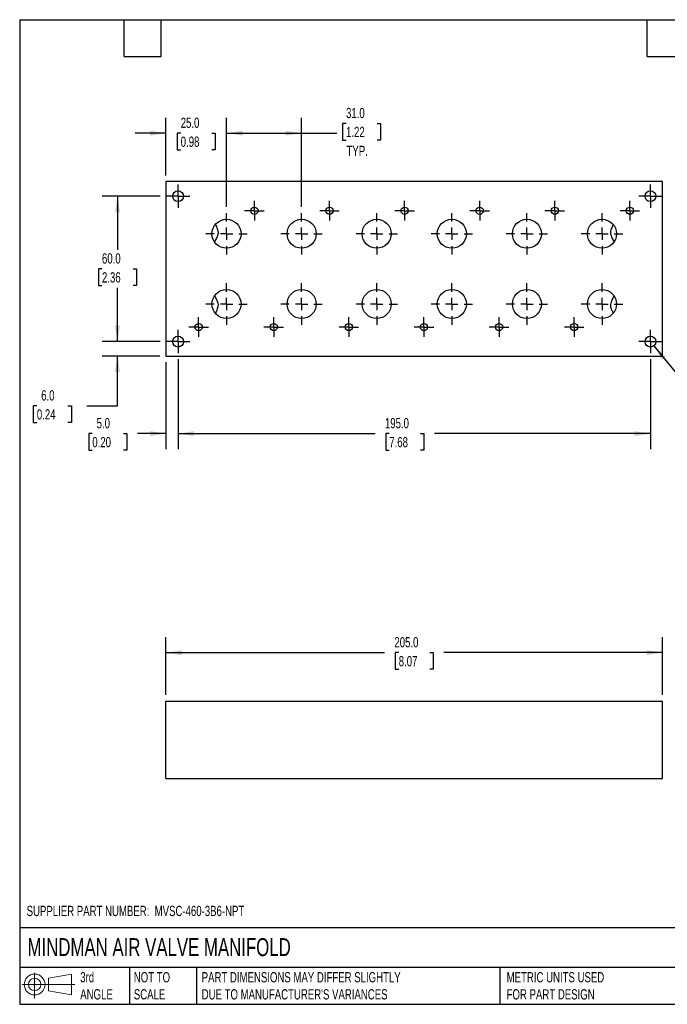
# Model space of a CAD drawing. Header units: millimetres. Extents: x 13 to 546, y 13 to 419.
# Tile 1 of 2: x 13 to 280, y 13 to 419. Entities that reach past the tile are written whole.
import ezdxf

# ---------------------------------------------------------------- set-up
doc = ezdxf.new("R2010")
doc.units = ezdxf.units.MM
doc.header["$LTSCALE"] = 2
doc.linetypes.add('SLD-Center', pattern=[19.05, 15.24, -1.27, 1.27, -1.27])
doc.linetypes.add('SLD-Solid', pattern=[0])
doc.layers.add('CENTER', color=40, linetype='SLD-Center')
doc.layers.add('SLD-DEFPOINTS', color=7, linetype='Continuous')
doc.layers.add('DIMENSIONS', color=140, linetype='SLD-Solid', lineweight=25)
doc.layers.add('TEXT', color=140, linetype='SLD-Solid', lineweight=25)
doc.styles.add('SLDTEXTSTYLE0', font='TXT', dxfattribs={"width": 0.7})
doc.dimstyles.new('SLDDIMSTYLE0', dxfattribs={"dimtxt": 4.316016, "dimasz": 6.604, "dimexe": 0, "dimexo": 0.0625, "dimgap": 1.079004, "dimtad": 0, "dimtih": 1, "dimtoh": 1, "dimdec": 1, "dimrnd": 1e-09, "dimzin": 4, "dimdsep": 46, "dimtxsty": 'SLDTEXTSTYLE0', "dimsah": 1, "dimcen": 0.09, "dimadec": 0, "dimazin": 1, "dimtfac": 1, "dimtdec": 1, "dimtofl": 0, "dimtmove": 0, "dimatfit": 3, "dimfxl": 0, "dimfrac": 2, "dimtolj": 1, "dimtzin": 12, "dimarcsym": 0})
doc.dimstyles.new('SLDDIMSTYLE2', dxfattribs={"dimtxt": 4.316016, "dimasz": 6.604, "dimexe": 0, "dimexo": 0.0625, "dimgap": 1.079004, "dimtad": 0, "dimtih": 1, "dimtoh": 1, "dimdec": 1, "dimrnd": 1e-09, "dimzin": 4, "dimdsep": 46, "dimtxsty": 'SLDTEXTSTYLE0', "dimsah": 1, "dimcen": 0.09, "dimadec": 0, "dimazin": 1, "dimtfac": 1, "dimtdec": 1, "dimtmove": 0, "dimatfit": 0, "dimfxl": 0, "dimfrac": 2, "dimtolj": 1, "dimtzin": 12, "dimarcsym": 0})
doc.dimstyles.new('SLDDIMSTYLE3', dxfattribs={"dimtxt": 4.316016, "dimasz": 6.604, "dimexe": 0, "dimexo": 0.0625, "dimgap": 1.079004, "dimtad": 0, "dimtih": 1, "dimtoh": 1, "dimdec": 1, "dimrnd": 1e-09, "dimzin": 12, "dimdsep": 46, "dimtxsty": 'SLDTEXTSTYLE0', "dimsah": 1, "dimcen": 0, "dimadec": 0, "dimazin": 3, "dimtfac": 1, "dimtdec": 1, "dimtofl": 0, "dimtmove": 0, "dimatfit": 3, "dimfxl": 0, "dimfrac": 2, "dimtolj": 1, "dimtzin": 12, "dimarcsym": 0})

# ---------------------------------------------------------------- blocks, each defined once
blk = doc.blocks.new('Block11')
at = {"color": 7, "linetype": 'SLD-Solid', "lineweight": 18}
for p, q in [((5.18, 10.62), (5.18, 0)), ((10.96, 8.33), (20.35, 10.06)), ((10.96, 3.19), (10.96, 8.33)), ((20.35, 10.06), (20.35, 1.46)), ((0, 5.76), (21.75, 5.76)), ((10.96, 3.19), (20.35, 1.46))]:
    blk.add_line(p, q, dxfattribs=at)
for radius in [4.3, 2.57]:
    blk.add_circle((5.18, 5.76), radius, dxfattribs=at)
blk = doc.blocks.new('Block12')
at = {"layer": 'SLD-DEFPOINTS'}
blk.add_blockref('Block11', (0, 0), dxfattribs=at)
blk = doc.blocks.new('_D')
at = {"layer": 'DIMENSIONS'}
for p, q in [((73.08, 140.38), (73.08, 164.19)), ((278.08, 140.38), (278.08, 164.19)), ((73.08, 157.84), (163.32, 157.84)), ((169.17, 157.84), (167.72, 157.84)), ((167.72, 157.84), (167.72, 150.98)), ((181.99, 157.84), (183.44, 157.84)), ((183.44, 157.84), (183.44, 150.98)), ((278.08, 157.84), (187.84, 157.84)), ((167.72, 150.98), (169.17, 150.98)), ((183.44, 150.98), (181.99, 150.98))]:
    blk.add_line(p, q, dxfattribs=at)
for points in [[(73.08, 157.84), (79.68, 156.82), (79.68, 158.86)], [(278.08, 157.84), (271.48, 158.86), (271.48, 156.82)]]:
    blk.add_solid(points, dxfattribs=at)
at = {"layer": 'DIMENSIONS', "char_height": 4.233, "attachment_point": 1, "style": 'SLDTEXTSTYLE0'}
for s, insert in [('205.0', (167.37, 164.26)), ('8.07', (169.17, 156.44))]:
    blk.add_mtext(s, dxfattribs=dict(at, insert=insert))
blk = doc.blocks.new('_D_5')
at = {"layer": 'DIMENSIONS'}
for p, q in [((70.75, 346.25), (46.73, 346.25)), ((53.08, 346.25), (53.08, 324.08)), ((46.67, 316.25), (45.22, 316.25)), ((45.22, 316.25), (45.22, 309.39)), ((59.49, 316.25), (60.94, 316.25)), ((60.94, 316.25), (60.94, 309.39)), ((45.22, 309.39), (46.67, 309.39)), ((60.94, 309.39), (59.49, 309.39)), ((53.08, 286.25), (53.08, 308.43)), ((70.75, 286.25), (46.73, 286.25))]:
    blk.add_line(p, q, dxfattribs=at)
for points in [[(53.08, 346.25), (52.06, 339.65), (54.1, 339.65)], [(53.08, 286.25), (54.1, 292.86), (52.06, 292.86)]]:
    blk.add_solid(points, dxfattribs=at)
at = {"layer": 'DIMENSIONS', "char_height": 4.233, "attachment_point": 1, "style": 'SLDTEXTSTYLE0'}
for s, insert in [('60.0', (46.67, 322.68)), ('2.36', (46.67, 314.85))]:
    blk.add_mtext(s, dxfattribs=dict(at, insert=insert))
blk = doc.blocks.new('_D_6')
at = {"layer": 'DIMENSIONS'}
for p, q in [((53.08, 286.25), (53.08, 298.95)), ((70.75, 286.25), (46.73, 286.25)), ((70.54, 280.25), (46.73, 280.25)), ((53.08, 259.73), (53.08, 280.25)), ((19.77, 259.73), (18.32, 259.73)), ((18.32, 259.73), (18.32, 252.87)), ((32.6, 259.73), (34.05, 259.73)), ((34.05, 259.73), (34.05, 252.87)), ((40.38, 259.73), (53.08, 259.73)), ((18.32, 252.87), (19.77, 252.87)), ((34.05, 252.87), (32.6, 252.87))]:
    blk.add_line(p, q, dxfattribs=at)
for points in [[(53.08, 286.25), (54.1, 292.86), (52.06, 292.86)], [(53.08, 280.25), (52.06, 273.65), (54.1, 273.65)]]:
    blk.add_solid(points, dxfattribs=at)
at = {"layer": 'DIMENSIONS', "char_height": 4.233, "attachment_point": 1, "style": 'SLDTEXTSTYLE0'}
for s, insert in [('6.0', (21.57, 266.15)), ('0.24', (19.77, 258.32))]:
    blk.add_mtext(s, dxfattribs=dict(at, insert=insert))
blk = doc.blocks.new('_D_7')
at = {"layer": 'DIMENSIONS'}
for p, q in [((73.08, 277.71), (73.08, 241.9)), ((78.08, 278.92), (78.08, 241.9)), ((42.67, 248.25), (41.22, 248.25)), ((41.22, 248.25), (41.22, 241.39)), ((55.5, 248.25), (56.95, 248.25)), ((56.95, 248.25), (56.95, 241.39)), ((73.08, 248.25), (61.35, 248.25)), ((78.08, 248.25), (90.78, 248.25)), ((41.22, 241.39), (42.67, 241.39)), ((56.95, 241.39), (55.5, 241.39))]:
    blk.add_line(p, q, dxfattribs=at)
for points in [[(73.08, 248.25), (66.48, 249.27), (66.48, 247.24)], [(78.08, 248.25), (84.68, 247.24), (84.68, 249.27)]]:
    blk.add_solid(points, dxfattribs=at)
at = {"layer": 'DIMENSIONS', "char_height": 4.233, "attachment_point": 1, "style": 'SLDTEXTSTYLE0'}
for s, insert in [('5.0', (44.47, 254.68)), ('0.20', (42.67, 246.85))]:
    blk.add_mtext(s, dxfattribs=dict(at, insert=insert))
blk = doc.blocks.new('_D_8')
at = {"layer": 'DIMENSIONS'}
for p, q in [((78.08, 278.92), (78.08, 241.9)), ((273.08, 278.92), (273.08, 241.9)), ((78.08, 248.25), (159.42, 248.25)), ((165.27, 248.25), (163.82, 248.25)), ((163.82, 248.25), (163.82, 241.39)), ((178.09, 248.25), (179.54, 248.25)), ((179.54, 248.25), (179.54, 241.39)), ((273.08, 248.25), (183.94, 248.25)), ((163.82, 241.39), (165.27, 241.39)), ((179.54, 241.39), (178.09, 241.39))]:
    blk.add_line(p, q, dxfattribs=at)
for points in [[(78.08, 248.25), (84.68, 247.24), (84.68, 249.27)], [(273.08, 248.25), (266.48, 249.27), (266.48, 247.24)]]:
    blk.add_solid(points, dxfattribs=at)
at = {"layer": 'DIMENSIONS', "char_height": 4.233, "attachment_point": 1, "style": 'SLDTEXTSTYLE0'}
for s, insert in [('195.0', (163.47, 254.68)), ('7.68', (165.27, 246.85))]:
    blk.add_mtext(s, dxfattribs=dict(at, insert=insert))
blk = doc.blocks.new('_D_9')
at = {"layer": 'DIMENSIONS'}
for p, q in [((274.5, 284.5), (289.32, 266.19)), ((306.51, 272.46), (305.06, 272.46)), ((305.06, 272.46), (305.06, 265.6)), ((319.34, 272.46), (320.79, 272.46)), ((320.79, 272.46), (320.79, 265.6)), ((289.32, 266.19), (300.44, 266.19)), ((305.06, 265.6), (306.51, 265.6)), ((320.79, 265.6), (319.34, 265.6))]:
    blk.add_line(p, q, dxfattribs=at)
blk.add_solid([(274.5, 284.5), (277.86, 278.73), (279.44, 280.01)], dxfattribs=at)
at = {"layer": 'DIMENSIONS', "char_height": 4.233, "attachment_point": 1, "style": 'SLDTEXTSTYLE0'}
for s, insert in [('%%c', (305.05, 278.88)), ('4.5', (311.56, 278.88)), ('0.18', (306.51, 271.06)), ('X4', (309.2, 263.23))]:
    blk.add_mtext(s, dxfattribs=dict(at, insert=insert))
blk = doc.blocks.new('_D_10')
at = {"layer": 'DIMENSIONS'}
for p, q in [((73.08, 354.79), (73.08, 378.6)), ((98.08, 341.83), (98.08, 378.6)), ((73.08, 372.25), (60.38, 372.25)), ((79.17, 372.25), (77.72, 372.25)), ((77.72, 372.25), (77.72, 365.39)), ((91.99, 372.25), (93.44, 372.25)), ((93.44, 372.25), (93.44, 365.39)), ((98.08, 372.25), (110.78, 372.25)), ((77.72, 365.39), (79.17, 365.39)), ((93.44, 365.39), (91.99, 365.39))]:
    blk.add_line(p, q, dxfattribs=at)
for points in [[(73.08, 372.25), (66.48, 373.27), (66.48, 371.24)], [(98.08, 372.25), (104.68, 371.24), (104.68, 373.27)]]:
    blk.add_solid(points, dxfattribs=at)
at = {"layer": 'DIMENSIONS', "char_height": 4.233, "attachment_point": 1, "style": 'SLDTEXTSTYLE0'}
for s, insert in [('25.0', (79.17, 378.68)), ('0.98', (79.17, 370.85))]:
    blk.add_mtext(s, dxfattribs=dict(at, insert=insert))
blk = doc.blocks.new('_D_11')
at = {"layer": 'DIMENSIONS'}
for p, q in [((98.08, 341.83), (98.08, 378.6)), ((129.08, 341.83), (129.08, 378.6)), ((147.42, 376.29), (145.97, 376.29)), ((145.97, 376.29), (145.97, 369.43)), ((160.24, 376.29), (161.69, 376.29)), ((161.69, 376.29), (161.69, 369.43)), ((98.08, 372.25), (129.08, 372.25)), ((129.08, 372.25), (143.55, 372.25)), ((145.97, 369.43), (147.42, 369.43)), ((161.69, 369.43), (160.24, 369.43))]:
    blk.add_line(p, q, dxfattribs=at)
for points in [[(98.08, 372.25), (104.68, 371.24), (104.68, 373.27)], [(129.08, 372.25), (122.48, 373.27), (122.48, 371.24)]]:
    blk.add_solid(points, dxfattribs=at)
at = {"layer": 'DIMENSIONS', "char_height": 4.233, "attachment_point": 1, "style": 'SLDTEXTSTYLE0'}
for s, insert in [('31.0', (147.42, 382.71)), ('1.22', (147.42, 374.89)), ('TYP.', (147.62, 367.06))]:
    blk.add_mtext(s, dxfattribs=dict(at, insert=insert))
blk = doc.blocks.new('SW_CENTERMARKSYMBOL_2')
at = {"layer": 'CENTER', "color": 0}
for p, q in [((0, 2.54), (0, 4.79)), ((-2.54, 0), (-4.79, 0)), ((0, 0), (-2.54, 0)), ((0, 0), (0, 2.54)), ((0, 0), (0, -2.54)), ((0, 0), (2.54, 0)), ((2.54, 0), (4.79, 0)), ((0, -2.54), (0, -4.79))]:
    blk.add_line(p, q, dxfattribs=at)
blk = doc.blocks.new('SW_CENTERMARKSYMBOL_3')
at = {"layer": 'CENTER', "color": 0}
for p, q in [((0, 2.54), (0, 4.79)), ((-2.54, 0), (-4.79, 0)), ((0, 0), (-2.54, 0)), ((0, 0), (0, 2.54)), ((0, 0), (0, -2.54)), ((0, 0), (2.54, 0)), ((2.54, 0), (4.79, 0)), ((0, -2.54), (0, -4.79))]:
    blk.add_line(p, q, dxfattribs=at)
blk = doc.blocks.new('SW_CENTERMARKSYMBOL_4')
at = {"layer": 'CENTER', "color": 0}
for p, q in [((0, 2.54), (0, 4.79)), ((-2.54, 0), (-4.79, 0)), ((0, 0), (-2.54, 0)), ((0, 0), (0, 2.54)), ((0, 0), (0, -2.54)), ((0, 0), (2.54, 0)), ((2.54, 0), (4.79, 0)), ((0, -2.54), (0, -4.79))]:
    blk.add_line(p, q, dxfattribs=at)
blk = doc.blocks.new('SW_CENTERMARKSYMBOL_5')
at = {"layer": 'CENTER', "color": 0}
for p, q in [((0, 2.54), (0, 4.79)), ((-2.54, 0), (-4.79, 0)), ((0, 0), (-2.54, 0)), ((0, 0), (0, 2.54)), ((0, 0), (0, -2.54)), ((0, 0), (2.54, 0)), ((2.54, 0), (4.79, 0)), ((0, -2.54), (0, -4.79))]:
    blk.add_line(p, q, dxfattribs=at)
blk = doc.blocks.new('SW_CENTERMARKSYMBOL_6')
at = {"layer": 'CENTER', "color": 0}
for p, q in [((-33.54, 0), (-35.04, 0)), ((-31, 0), (-33.54, 0)), ((-31, 2.54), (-31, 4.04)), ((-31, 0), (-31, 2.54)), ((-31, 0), (-31, -2.54)), ((-31, 0), (-28.46, 0)), ((-28.46, 0), (-26.96, 0)), ((-2.54, 0), (-4.04, 0)), ((0, 0), (-2.54, 0)), ((0, 2.54), (0, 4.04)), ((0, 0), (0, 2.54)), ((0, 0), (0, -2.54)), ((0, 0), (2.54, 0)), ((2.54, 0), (4.04, 0)), ((28.46, 0), (26.96, 0)), ((31, 0), (28.46, 0)), ((31, 2.54), (31, 4.04)), ((31, 0), (31, 2.54)), ((31, 0), (31, -2.54)), ((31, 0), (33.54, 0)), ((33.54, 0), (35.04, 0)), ((59.46, 0), (57.96, 0)), ((62, 0), (59.46, 0)), ((62, 2.54), (62, 4.04)), ((62, 0), (62, 2.54)), ((62, 0), (62, -2.54)), ((62, 0), (64.54, 0)), ((64.54, 0), (66.04, 0)), ((90.46, 0), (88.96, 0)), ((93, 0), (90.46, 0)), ((93, 2.54), (93, 4.04)), ((93, 0), (93, 2.54)), ((93, 0), (93, -2.54)), ((93, 0), (95.54, 0)), ((95.54, 0), (97.04, 0)), ((121.46, 0), (119.96, 0)), ((124, 0), (121.46, 0)), ((124, 2.54), (124, 4.04)), ((124, 0), (124, 2.54)), ((124, 0), (124, -2.54)), ((124, 0), (126.54, 0)), ((126.54, 0), (128.04, 0)), ((-31, -2.54), (-31, -4.04)), ((0, -2.54), (0, -4.04)), ((31, -2.54), (31, -4.04)), ((62, -2.54), (62, -4.04)), ((93, -2.54), (93, -4.04)), ((124, -2.54), (124, -4.04))]:
    blk.add_line(p, q, dxfattribs=at)
blk = doc.blocks.new('SW_CENTERMARKSYMBOL_7')
at = {"layer": 'CENTER', "color": 0}
for p, q in [((-33.54, 0), (-35.04, 0)), ((-31, 0), (-33.54, 0)), ((-31, 2.54), (-31, 4.04)), ((-31, 0), (-31, 2.54)), ((-31, 0), (-31, -2.54)), ((-31, 0), (-28.46, 0)), ((-28.46, 0), (-26.96, 0)), ((-2.54, 0), (-4.04, 0)), ((0, 0), (-2.54, 0)), ((0, 2.54), (0, 4.04)), ((0, 0), (0, 2.54)), ((0, 0), (0, -2.54)), ((0, 0), (2.54, 0)), ((2.54, 0), (4.04, 0)), ((28.46, 0), (26.96, 0)), ((31, 0), (28.46, 0)), ((31, 2.54), (31, 4.04)), ((31, 0), (31, 2.54)), ((31, 0), (31, -2.54)), ((31, 0), (33.54, 0)), ((33.54, 0), (35.04, 0)), ((59.46, 0), (57.96, 0)), ((62, 0), (59.46, 0)), ((62, 2.54), (62, 4.04)), ((62, 0), (62, 2.54)), ((62, 0), (62, -2.54)), ((62, 0), (64.54, 0)), ((64.54, 0), (66.04, 0)), ((90.46, 0), (88.96, 0)), ((93, 0), (90.46, 0)), ((93, 2.54), (93, 4.04)), ((93, 0), (93, 2.54)), ((93, 0), (93, -2.54)), ((93, 0), (95.54, 0)), ((95.54, 0), (97.04, 0)), ((121.46, 0), (119.96, 0)), ((124, 0), (121.46, 0)), ((124, 2.54), (124, 4.04)), ((124, 0), (124, 2.54)), ((124, 0), (124, -2.54)), ((124, 0), (126.54, 0)), ((126.54, 0), (128.04, 0)), ((-31, -2.54), (-31, -4.04)), ((0, -2.54), (0, -4.04)), ((31, -2.54), (31, -4.04)), ((62, -2.54), (62, -4.04)), ((93, -2.54), (93, -4.04)), ((124, -2.54), (124, -4.04))]:
    blk.add_line(p, q, dxfattribs=at)
blk = doc.blocks.new('SW_CENTERMARKSYMBOL_8')
at = {"layer": 'CENTER', "color": 0}
for p, q in [((-31, 5.08), (-31, 8.54)), ((0, 5.08), (0, 8.54)), ((31, 5.08), (31, 8.54)), ((62, 5.08), (62, 8.54)), ((93, 5.08), (93, 8.54)), ((124, 5.08), (124, 8.54)), ((-36.08, 0), (-39.54, 0)), ((-31, 0), (-33.54, 0)), ((-31, 0), (-31, 2.54)), ((-31, 0), (-31, -2.54)), ((-31, 0), (-28.46, 0)), ((-25.92, 0), (-22.46, 0)), ((-5.08, 0), (-8.54, 0)), ((0, 0), (-2.54, 0)), ((0, 0), (0, 2.54)), ((0, 0), (0, -2.54)), ((0, 0), (2.54, 0)), ((5.08, 0), (8.54, 0)), ((25.92, 0), (22.46, 0)), ((31, 0), (28.46, 0)), ((31, 0), (31, 2.54)), ((31, 0), (31, -2.54)), ((31, 0), (33.54, 0)), ((36.08, 0), (39.54, 0)), ((56.92, 0), (53.46, 0)), ((62, 0), (59.46, 0)), ((62, 0), (62, 2.54)), ((62, 0), (62, -2.54)), ((62, 0), (64.54, 0)), ((67.08, 0), (70.54, 0)), ((87.92, 0), (84.46, 0)), ((93, 0), (90.46, 0)), ((93, 0), (93, 2.54)), ((93, 0), (93, -2.54)), ((93, 0), (95.54, 0)), ((98.08, 0), (101.54, 0)), ((118.92, 0), (115.46, 0)), ((124, 0), (121.46, 0)), ((124, 0), (124, 2.54)), ((124, 0), (124, -2.54)), ((124, 0), (126.54, 0)), ((129.08, 0), (132.54, 0)), ((-31, -5.08), (-31, -8.54)), ((0, -5.08), (0, -8.54)), ((31, -5.08), (31, -8.54)), ((62, -5.08), (62, -8.54)), ((93, -5.08), (93, -8.54)), ((124, -5.08), (124, -8.54))]:
    blk.add_line(p, q, dxfattribs=at)
blk = doc.blocks.new('SW_CENTERMARKSYMBOL_9')
at = {"layer": 'CENTER', "color": 0}
for p, q in [((-31, 5.08), (-31, 8.54)), ((0, 5.08), (0, 8.54)), ((31, 5.08), (31, 8.54)), ((62, 5.08), (62, 8.54)), ((93, 5.08), (93, 8.54)), ((124, 5.08), (124, 8.54)), ((-36.08, 0), (-39.54, 0)), ((-31, 0), (-33.54, 0)), ((-31, 0), (-31, 2.54)), ((-31, 0), (-31, -2.54)), ((-31, 0), (-28.46, 0)), ((-25.92, 0), (-22.46, 0)), ((-5.08, 0), (-8.54, 0)), ((0, 0), (-2.54, 0)), ((0, 0), (0, 2.54)), ((0, 0), (0, -2.54)), ((0, 0), (2.54, 0)), ((5.08, 0), (8.54, 0)), ((25.92, 0), (22.46, 0)), ((31, 0), (28.46, 0)), ((31, 0), (31, 2.54)), ((31, 0), (31, -2.54)), ((31, 0), (33.54, 0)), ((36.08, 0), (39.54, 0)), ((56.92, 0), (53.46, 0)), ((62, 0), (59.46, 0)), ((62, 0), (62, 2.54)), ((62, 0), (62, -2.54)), ((62, 0), (64.54, 0)), ((67.08, 0), (70.54, 0)), ((87.92, 0), (84.46, 0)), ((93, 0), (90.46, 0)), ((93, 0), (93, 2.54)), ((93, 0), (93, -2.54)), ((93, 0), (95.54, 0)), ((98.08, 0), (101.54, 0)), ((118.92, 0), (115.46, 0)), ((124, 0), (121.46, 0)), ((124, 0), (124, 2.54)), ((124, 0), (124, -2.54)), ((124, 0), (126.54, 0)), ((129.08, 0), (132.54, 0)), ((-31, -5.08), (-31, -8.54)), ((0, -5.08), (0, -8.54)), ((31, -5.08), (31, -8.54)), ((62, -5.08), (62, -8.54)), ((93, -5.08), (93, -8.54)), ((124, -5.08), (124, -8.54))]:
    blk.add_line(p, q, dxfattribs=at)

msp = doc.modelspace()

# ---------------------------------------------------------------- linework, layer by layer
for p, q in [((73.08, 352.25), (73.08, 280.25)), ((278.08, 352.25), (73.08, 352.25)), ((278.08, 280.25), (278.08, 352.25)), ((73.08, 280.25), (278.08, 280.25)), ((73.08, 105.84), (73.08, 137.84)), ((73.08, 137.84), (278.08, 137.84)), ((278.08, 105.84), (278.08, 137.84)), ((73.08, 105.84), (278.08, 105.84))]:
    msp.add_line(p, q)
for centre, radius in [((78.08, 346.25), 2.25), ((273.08, 346.25), 2.25), ((109.58, 340.25), 1.5), ((140.58, 340.25), 1.5), ((171.58, 340.25), 1.5), ((202.58, 340.25), 1.5), ((233.58, 340.25), 1.5), ((264.58, 340.25), 1.5), ((98.08, 330.75), 6), ((129.08, 330.75), 6), ((160.08, 330.75), 6), ((191.08, 330.75), 6), ((222.08, 330.75), 6), ((253.08, 330.75), 6), ((98.08, 301.75), 6), ((129.08, 301.75), 6), ((160.08, 301.75), 6), ((191.08, 301.75), 6), ((222.08, 301.75), 6), ((253.08, 301.75), 6), ((86.58, 292.25), 1.5), ((117.58, 292.25), 1.5), ((148.58, 292.25), 1.5), ((179.58, 292.25), 1.5), ((210.58, 292.25), 1.5), ((241.58, 292.25), 1.5), ((78.08, 286.25), 2.25), ((273.08, 286.25), 2.25)]:
    msp.add_circle(centre, radius)
for points, knots in [([(93.45, 334.57), (93.6, 334.28), (93.74, 333.99), (94.02, 333.41), (94.15, 333.11), (94.37, 332.5), (94.47, 332.19), (94.58, 331.55), (94.59, 331.23), (94.55, 330.75), (94.52, 330.59), (94.45, 330.27), (94.4, 330.12), (94.25, 329.66), (94.13, 329.36), (93.74, 328.48), (93.45, 327.91), (93.14, 327.34)], [0, 0, 0, 0, 0.125, 0.125, 0.25, 0.25, 0.375, 0.375, 0.5, 0.5, 0.5625, 0.5625, 0.625, 0.625, 0.75, 0.75, 1, 1, 1, 1]), ([(257.71, 334.57), (257.56, 334.28), (257.42, 333.99), (257.14, 333.41), (257.01, 333.11), (256.79, 332.5), (256.7, 332.19), (256.58, 331.55), (256.57, 331.23), (256.62, 330.75), (256.64, 330.59), (256.72, 330.27), (256.76, 330.12), (256.91, 329.66), (257.03, 329.36), (257.42, 328.48), (257.72, 327.91), (258.02, 327.34)], [0, 0, 0, 0, 0.125, 0.125, 0.25, 0.25, 0.375, 0.375, 0.5, 0.5, 0.5625, 0.5625, 0.625, 0.625, 0.75, 0.75, 1, 1, 1, 1]), ([(93.14, 305.16), (93.45, 304.59), (93.74, 304.02), (94.14, 303.13), (94.26, 302.83), (94.46, 302.22), (94.53, 301.9), (94.58, 301.42), (94.58, 301.26), (94.57, 300.94), (94.55, 300.77), (94.46, 300.3), (94.37, 299.99), (94.14, 299.39), (94.02, 299.09), (93.74, 298.51), (93.6, 298.22), (93.45, 297.93)], [0, 0, 0, 0, 0.25, 0.25, 0.375, 0.375, 0.5, 0.5, 0.5625, 0.5625, 0.625, 0.625, 0.75, 0.75, 0.875, 0.875, 1, 1, 1, 1]), ([(258.02, 305.16), (257.71, 304.59), (257.42, 304.02), (257.02, 303.13), (256.9, 302.83), (256.71, 302.22), (256.63, 301.9), (256.58, 301.42), (256.58, 301.26), (256.59, 300.94), (256.61, 300.77), (256.7, 300.3), (256.79, 299.99), (257.02, 299.39), (257.15, 299.09), (257.42, 298.51), (257.56, 298.22), (257.71, 297.93)], [0, 0, 0, 0, 0.25, 0.25, 0.375, 0.375, 0.5, 0.5, 0.5625, 0.5625, 0.625, 0.625, 0.75, 0.75, 0.875, 0.875, 1, 1, 1, 1])]:
    msp.add_open_spline(points, degree=3, knots=knots)
at = {"layer": 'TEXT'}
for p, q in [((12.7, 419.1), (546.1, 419.1)), ((12.7, 419.1), (12.7, 12.7)), ((55.88, 403.86), (55.88, 419.1)), ((71.12, 403.86), (71.12, 419.1)), ((271.78, 403.86), (271.78, 419.1)), ((55.88, 403.86), (71.12, 403.86)), ((271.78, 403.86), (287.02, 403.86)), ((546.1, 44.25), (12.7, 44.25)), ((546.1, 27.94), (12.7, 27.94)), ((58.09, 27.94), (58.09, 12.7)), ((85.67, 27.94), (85.67, 12.7)), ((210.97, 27.94), (210.97, 12.7)), ((12.7, 12.7), (546.1, 12.7))]:
    msp.add_line(p, q, dxfattribs=at)

# ---------------------------------------------------------------- block references
at = {"layer": 'CENTER'}
for name, p in [('SW_CENTERMARKSYMBOL_2', (78.08, 346.25)), ('SW_CENTERMARKSYMBOL_4', (273.08, 346.25)), ('SW_CENTERMARKSYMBOL_6', (140.58, 340.25)), ('SW_CENTERMARKSYMBOL_9', (129.08, 330.75)), ('SW_CENTERMARKSYMBOL_8', (129.08, 301.75)), ('SW_CENTERMARKSYMBOL_7', (117.58, 292.25)), ('SW_CENTERMARKSYMBOL_3', (78.08, 286.25)), ('SW_CENTERMARKSYMBOL_5', (273.08, 286.25))]:
    msp.add_blockref(name, p, dxfattribs=at)
at = {"layer": 'SLD-DEFPOINTS'}
msp.add_blockref('Block12', (13.68, 15.11), dxfattribs=at)

# ---------------------------------------------------------------- texts
at = {"layer": 'TEXT', "attachment_point": 1, "style": 'SLDTEXTSTYLE0'}
for s, insert, char_height in [('SUPPLIER PART NUMBER:  MVSC-460-3B6-NPT', (15.57, 53.35), 4.2333), ('MINDMAN AIR VALVE MANIFOLD', (15.93, 40), 7.4083), ('3rd^JANGLE', (37.7, 25.99), 4.233), ('NOT TO^JSCALE', (59.81, 25.99), 4.2333), ("PART DIMENSIONS MAY DIFFER SLIGHTLY ^JDUE TO MANUFACTURER'S VARIANCES", (87.83, 25.99), 4.2333), ('METRIC UNITS USED ^JFOR PART DESIGN', (213.71, 25.99), 4.2333)]:
    msp.add_mtext(s, dxfattribs=dict(at, insert=insert, char_height=char_height))

# ---------------------------------------------------------------- dimensions: what is measured, and where the dimension line sits
at = {"layer": 'DIMENSIONS'}
dim = msp.add_linear_dim(base=(129.08, 372.25), p1=(98.08, 339.29), p2=(129.08, 339.29), text='<>\\PTYP.', dimstyle='SLDDIMSTYLE0', dxfattribs=at)
dim.commit()
dim.dimension.update_dxf_attribs({"geometry": '_D_11', "text_midpoint": (153.83, 372.25), "dimtype": 160})
for base, p1, p2, dimstyle, picture, middle in [((98.08, 372.25), (73.08, 352.25), (98.08, 339.29), 'SLDDIMSTYLE2', '_D_10', (85.58, 372.25)), ((78.08, 248.25), (73.08, 280.25), (78.08, 281.46), 'SLDDIMSTYLE2', '_D_7', (49.09, 248.25)), ((78.08, 248.25), (273.08, 281.46), (78.08, 281.46), 'SLDDIMSTYLE0', '_D_8', (171.68, 248.25)), ((278.08, 157.84), (73.08, 137.84), (278.08, 137.84), 'SLDDIMSTYLE0', '_D', (175.58, 157.84))]:
    dim = msp.add_linear_dim(base=base, p1=p1, p2=p2, dimstyle=dimstyle, dxfattribs=at)
    dim.commit()
    dim.dimension.update_dxf_attribs({"geometry": picture, "text_midpoint": middle, "dimtype": 160})
for base, p1, p2, dimstyle, picture, middle in [((53.08, 286.25), (73.29, 346.25), (73.29, 286.25), 'SLDDIMSTYLE0', '_D_5', (53.08, 316.25)), ((53.08, 280.25), (73.29, 286.25), (73.08, 280.25), 'SLDDIMSTYLE2', '_D_6', (53.08, 259.73))]:
    dim = msp.add_linear_dim(base=base, p1=p1, p2=p2, angle=90, dimstyle=dimstyle, dxfattribs=at)
    dim.commit()
    dim.dimension.update_dxf_attribs({"geometry": picture, "text_midpoint": middle, "dimtype": 160})
dim = msp.add_diameter_dim_2p(p1=(271.66, 288), p2=(274.5, 284.5), text='<>\\PX4', dimstyle='SLDDIMSTYLE3', dxfattribs=at)
dim.commit()
dim.dimension.update_dxf_attribs({"geometry": '_D_9', "text_midpoint": (312.92, 268.42), "dimtype": 163})

doc.saveas('drawing.dxf')
